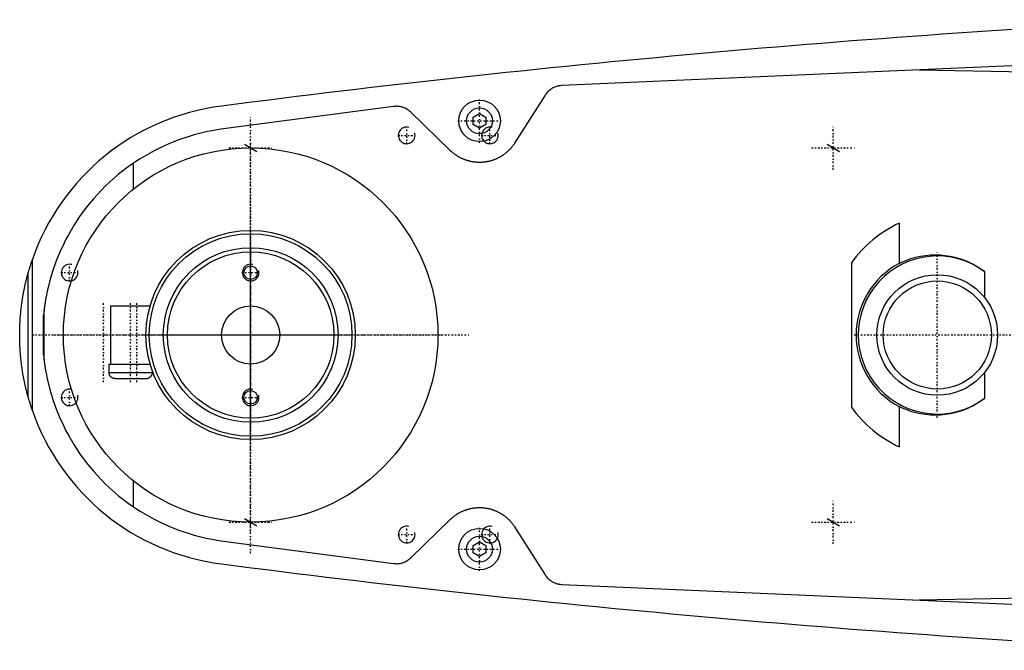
# Model space of a CAD drawing. Extents: x -1056 to 186, y -120 to 120.
# Tile 1 of 5: x -1056 to -819, y -76 to 76. Entities that reach past the tile are written whole.
import ezdxf

# ---------------------------------------------------------------- set-up
doc = ezdxf.new("R2010")
doc.units = 0
doc.linetypes.add('CENTER', pattern=[1.5, 0.45, -0.5, 0.05, -0.5])
for name, color, linetype in [('CENTER', 7, 'CENTER'), ('THREAD', 7, 'CONTINUOUS'), ('VIS', 7, 'CONTINUOUS')]:
    doc.layers.add(name, color=color, linetype=linetype)

msp = doc.modelspace()

# ---------------------------------------------------------------- linework, layer by layer
at = {"layer": 'CENTER'}
for p, q in [((-945, 46.25), (-945, 56.75)), ((-1000, -52.5), (-1000, 52.5)), ((-962.5, 45.9), (-962.5, 50.1)), ((-950.25, 51.5), (-939.75, 51.5)), ((-942.5, 45.9), (-942.5, 50.1)), ((-860, 39.75), (-860, 50.25)), ((-964.6, 48), (-960.4, 48)), ((-944.6, 48), (-940.4, 48)), ((-1005.25, 45), (-994.75, 45)), ((-1000, -47.25), (-1000, 47.25)), ((-865.25, 45), (-854.75, 45)), ((-1000, -33.23), (-1000, 33.23)), ((-1000, -25.38), (-1000, 25.38)), ((-1000, -24.83), (-1000, 24.83)), ((-1000, -22.05), (-1000, 22.05)), ((-835, -19.95), (-835, 19.95)), ((-1043.5, 12.9), (-1043.5, 17.1)), ((-1045.6, 15), (-1041.4, 15)), ((-1002.1, 15), (-997.9, 15)), ((-1035.35, -11.37), (-1035.35, 7.88)), ((-1028.85, -11.37), (-1028.85, 7.88)), ((-1028.85, -11.37), (-1028.85, 7.88)), ((-1027.35, -11.37), (-1027.35, 7.88)), ((-1052.5, 0), (-947.5, 0)), ((-1047.25, 0), (-952.75, 0)), ((-1025.38, 0), (-974.62, 0)), ((-1024.83, 0), (-975.17, 0)), ((-1022.05, 0), (-977.95, 0)), ((-1033.23, 0), (-966.77, 0)), ((-854.95, 0), (-815.05, 0)), ((-1043.5, -17.1), (-1043.5, -12.9)), ((-1045.6, -15), (-1041.4, -15)), ((-1002.1, -15), (-997.9, -15)), ((-860, -50.25), (-860, -39.75)), ((-1005.25, -45), (-994.75, -45)), ((-962.5, -50.1), (-962.5, -45.9)), ((-945, -56.75), (-945, -46.25)), ((-942.5, -50.1), (-942.5, -45.9)), ((-865.25, -45), (-854.75, -45)), ((-964.6, -48), (-960.4, -48)), ((-944.6, -48), (-940.4, -48)), ((-950.25, -51.5), (-939.75, -51.5))]:
    msp.add_line(p, q, dxfattribs=at)
at = {"layer": 'THREAD'}
for p, q in [((-1001.5, 45.87), (-998.5, 44.13)), ((-861.5, 45.87), (-858.5, 44.13)), ((-1001.5, -44.13), (-998.5, -45.87)), ((-861.5, -44.13), (-858.5, -45.87))]:
    msp.add_line(p, q, dxfattribs=at)
for centre in [(-962.5, 48), (-942.5, 48), (-1043.5, 15), (-1000, 15), (-1043.5, -15), (-1000, -15), (-962.5, -48), (-942.5, -48)]:
    msp.add_arc(centre, 2, 75, 15, dxfattribs=at)
at = {"layer": 'VIS'}
for p, q in [((-695.22, 70), (-925.22, 60)), ((-839.33, 63.73), (-742.03, 61.98)), ((-929.22, 57.68), (-936.56, 46.13)), ((-965.65, 54.96), (-1006.53, 49.57)), ((-951.96, 44.32), (-961.52, 53.59)), ((-946.5, 52.37), (-945, 53.23)), ((-946.5, 50.63), (-946.5, 52.37)), ((-945, 53.23), (-943.5, 52.37)), ((-943.5, 52.37), (-943.5, 50.63)), ((-945, 49.77), (-946.5, 50.63)), ((-943.5, 50.63), (-945, 49.77)), ((-1028.19, 35.08), (-1028.19, 41.3)), ((-844.16, 26.89), (-844.16, 17.21)), ((-1052.45, -18.15), (-1052.45, 18.15)), ((-855.65, 17.38), (-855.65, -17.38)), ((-1053.45, -14.95), (-1053.45, 14.95)), ((-823.65, 15.24), (-823.65, 9.02)), ((-1049.63, 6.05), (-1049.77, 4.76)), ((-1049.77, -4.76), (-1049.77, 4.76)), ((-1049.63, -6.05), (-1049.63, 6.05)), ((-1033.65, 7), (-1033.65, -7)), ((-1033.65, 7), (-1024.16, 7)), ((-1049.77, -4.76), (-1049.63, -6.05)), ((-1034.1, -7), (-1034.1, -9)), ((-1034.1, -7), (-1024.16, -7)), ((-1034.1, -9), (-1023.6, -9)), ((-1023.6, -9), (-1023.6, -8.69)), ((-823.65, -9.02), (-823.65, -15.24)), ((-1033.72, -10), (-1033.63, -10)), ((-1032.49, -10.5), (-1025.17, -10.5)), ((-1024.07, -10), (-1023.98, -10)), ((-844.16, -17.21), (-844.16, -26.89)), ((-1028.19, -41.3), (-1028.19, -35.08)), ((-961.52, -53.59), (-951.96, -44.32)), ((-936.56, -46.13), (-929.22, -57.68)), ((-1006.53, -49.57), (-965.65, -54.96)), ((-946.5, -50.63), (-945, -49.77)), ((-946.5, -52.37), (-946.5, -50.63)), ((-945, -49.77), (-943.5, -50.63)), ((-943.5, -50.63), (-943.5, -52.37)), ((-945, -53.23), (-946.5, -52.37)), ((-943.5, -52.37), (-945, -53.23)), ((-925.22, -60), (-695.22, -70)), ((-742.03, -61.98), (-839.33, -63.73))]:
    msp.add_line(p, q, dxfattribs=at)
for points in [[(-925.22, 60, 0), (-925.34, 59.99, 0), (-925.6, 59.96, 0), (-925.85, 59.93, 0), (-925.98, 59.9, 0), (-926.11, 59.88, 0), (-926.37, 59.81, 0), (-926.62, 59.73, 0), (-926.87, 59.64, 0), (-927.12, 59.53, 0), (-927.36, 59.41, 0), (-927.48, 59.34, 0), (-927.59, 59.28, 0), (-927.82, 59.13, 0), (-928.04, 58.97, 0), (-928.24, 58.81, 0), (-928.44, 58.63, 0), (-928.63, 58.44, 0), (-928.72, 58.34, 0), (-928.81, 58.24, 0), (-928.98, 58.03, 0), (-929.14, 57.8, 0), (-929.22, 57.68, 0)], [(-961.52, 53.59, 0), (-961.61, 53.68, 0), (-961.81, 53.85, 0), (-962.01, 54.01, 0), (-962.11, 54.08, 0), (-962.22, 54.16, 0), (-962.44, 54.29, 0), (-962.66, 54.42, 0), (-962.89, 54.53, 0), (-963.13, 54.64, 0), (-963.37, 54.73, 0), (-963.49, 54.77, 0), (-963.61, 54.8, 0), (-963.85, 54.87, 0), (-964.09, 54.92, 0), (-964.34, 54.96, 0), (-964.58, 54.98, 0), (-964.82, 55, 0), (-964.94, 55, 0), (-965.05, 55, 0), (-965.29, 54.99, 0), (-965.53, 54.97, 0), (-965.65, 54.96, 0)], [(-1006.53, 49.57, 0), (-1007.18, 49.48, 0), (-1008.46, 49.28, 0), (-1009.75, 49.04, 0), (-1010.38, 48.91, 0), (-1011.02, 48.77, 0), (-1012.29, 48.47, 0), (-1013.54, 48.13, 0), (-1014.79, 47.76, 0), (-1016.03, 47.36, 0), (-1017.25, 46.93, 0), (-1017.86, 46.7, 0), (-1018.47, 46.46, 0), (-1019.67, 45.97, 0), (-1020.86, 45.44, 0), (-1022.03, 44.89, 0), (-1023.19, 44.3, 0), (-1024.33, 43.68, 0), (-1024.89, 43.36, 0), (-1025.45, 43.04, 0), (-1026.56, 42.36, 0), (-1027.65, 41.66, 0), (-1028.19, 41.3, 0)], [(-936.56, 46.13, 0), (-936.61, 46.06, 0), (-936.71, 45.91, 0), (-936.81, 45.77, 0), (-936.86, 45.7, 0), (-936.91, 45.63, 0), (-937.01, 45.49, 0), (-937.12, 45.35, 0), (-937.22, 45.21, 0), (-937.33, 45.08, 0), (-937.44, 44.95, 0), (-937.5, 44.89, 0), (-937.55, 44.83, 0), (-937.67, 44.7, 0), (-937.78, 44.58, 0), (-937.9, 44.46, 0), (-938.01, 44.35, 0), (-938.13, 44.23, 0), (-938.19, 44.18, 0), (-938.25, 44.12, 0), (-938.37, 44.01, 0), (-938.5, 43.9, 0), (-938.56, 43.85, 0), (-938.62, 43.8, 0), (-938.75, 43.69, 0), (-938.88, 43.59, 0), (-938.95, 43.54, 0), (-939.02, 43.49, 0), (-939.15, 43.39, 0), (-939.29, 43.29, 0), (-939.43, 43.2, 0), (-939.57, 43.11, 0), (-939.71, 43.02, 0), (-939.78, 42.97, 0), (-939.85, 42.93, 0), (-939.99, 42.84, 0), (-940.14, 42.76, 0), (-940.29, 42.68, 0), (-940.43, 42.6, 0), (-940.58, 42.53, 0), (-940.66, 42.49, 0), (-940.73, 42.46, 0), (-940.89, 42.39, 0), (-941.04, 42.32, 0), (-941.19, 42.25, 0), (-941.35, 42.19, 0), (-941.5, 42.13, 0), (-941.58, 42.1, 0), (-941.66, 42.08, 0), (-941.81, 42.02, 0), (-941.97, 41.97, 0), (-942.13, 41.92, 0), (-942.29, 41.88, 0), (-942.44, 41.83, 0), (-942.52, 41.81, 0), (-942.6, 41.79, 0), (-942.76, 41.75, 0), (-942.92, 41.72, 0), (-943.08, 41.69, 0), (-943.24, 41.66, 0), (-943.4, 41.63, 0), (-943.48, 41.62, 0), (-943.56, 41.6, 0), (-943.71, 41.58, 0), (-943.87, 41.56, 0), (-943.95, 41.56, 0), (-944.03, 41.55, 0), (-944.19, 41.53, 0), (-944.34, 41.52, 0), (-944.42, 41.52, 0), (-944.5, 41.51, 0), (-944.65, 41.51, 0), (-944.81, 41.5, 0), (-944.96, 41.5, 0), (-945.11, 41.5, 0), (-945.27, 41.5, 0), (-945.34, 41.51, 0), (-945.42, 41.51, 0), (-945.58, 41.52, 0), (-945.73, 41.53, 0), (-945.89, 41.54, 0), (-946.05, 41.55, 0), (-946.2, 41.57, 0), (-946.28, 41.58, 0), (-946.36, 41.59, 0), (-946.52, 41.62, 0), (-946.68, 41.64, 0), (-946.84, 41.67, 0), (-946.99, 41.7, 0), (-947.15, 41.73, 0), (-947.23, 41.75, 0), (-947.31, 41.77, 0), (-947.47, 41.81, 0), (-947.63, 41.85, 0), (-947.78, 41.9, 0), (-947.94, 41.94, 0), (-948.1, 41.99, 0), (-948.18, 42.02, 0), (-948.25, 42.04, 0), (-948.41, 42.1, 0), (-948.56, 42.16, 0), (-948.72, 42.22, 0), (-948.87, 42.28, 0), (-949.02, 42.35, 0), (-949.1, 42.38, 0), (-949.18, 42.41, 0), (-949.33, 42.48, 0), (-949.47, 42.56, 0), (-949.55, 42.59, 0), (-949.62, 42.63, 0), (-949.77, 42.71, 0), (-949.91, 42.79, 0), (-949.99, 42.83, 0), (-950.06, 42.87, 0), (-950.2, 42.96, 0), (-950.34, 43.05, 0), (-950.48, 43.14, 0), (-950.62, 43.23, 0), (-950.76, 43.32, 0), (-950.83, 43.37, 0), (-950.89, 43.42, 0), (-951.03, 43.52, 0), (-951.16, 43.62, 0), (-951.29, 43.72, 0), (-951.41, 43.83, 0), (-951.54, 43.93, 0), (-951.6, 43.99, 0), (-951.66, 44.04, 0), (-951.78, 44.15, 0), (-951.9, 44.26, 0), (-951.96, 44.32, 0)], [(-1028.19, 41.3, 0), (-1029.41, 40.44, 0), (-1031.74, 38.64, 0), (-1033.91, 36.74, 0), (-1034.94, 35.76, 0), (-1035.93, 34.77, 0), (-1037.8, 32.72, 0), (-1039.52, 30.63, 0), (-1041.09, 28.48, 0), (-1042.52, 26.31, 0), (-1043.8, 24.12, 0), (-1044.38, 23.03, 0), (-1044.93, 21.93, 0), (-1045.93, 19.76, 0), (-1046.8, 17.6, 0), (-1047.54, 15.49, 0), (-1048.16, 13.43, 0), (-1048.67, 11.45, 0), (-1048.88, 10.51, 0), (-1049.07, 9.59, 0), (-1049.26, 8.57, 0), (-1049.31, 8.3, 0), (-1049.35, 8.03, 0), (-1049.37, 7.89, 0), (-1049.39, 7.76, 0), (-1049.43, 7.51, 0), (-1049.47, 7.26, 0), (-1049.5, 7.03, 0), (-1049.53, 6.81, 0), (-1049.56, 6.6, 0), (-1049.58, 6.5, 0), (-1049.59, 6.41, 0), (-1049.61, 6.25, 0), (-1049.63, 6.11, 0), (-1049.63, 6.05, 0)], [(-844.16, 17.21, 0), (-843.62, 17.48, 0), (-842.51, 17.95, 0), (-841.36, 18.36, 0), (-840.78, 18.54, 0), (-840.19, 18.69, 0), (-839, 18.95, 0), (-837.8, 19.14, 0), (-836.6, 19.24, 0), (-835.41, 19.28, 0), (-834.23, 19.24, 0), (-833.65, 19.19, 0), (-833.08, 19.13, 0), (-831.94, 18.95, 0), (-830.79, 18.7, 0), (-829.63, 18.37, 0), (-828.48, 17.97, 0), (-827.35, 17.49, 0), (-826.79, 17.22, 0), (-826.24, 16.93, 0), (-825.17, 16.3, 0), (-824.15, 15.61, 0), (-823.65, 15.24, 0)], [(-1053.45, 14.95, 0), (-1053.45, 14.95, 0), (-1053.45, 14.95, 0), (-1053.45, 14.95, 0), (-1053.45, 14.95, 0), (-1053.45, 14.95, 0), (-1053.45, 14.95, 0), (-1053.45, 14.95, 0), (-1053.45, 14.95, 0), (-1053.45, 14.95, 0), (-1053.45, 14.95, 0), (-1053.45, 14.95, 0), (-1053.45, 14.96, 0), (-1053.45, 14.96, 0), (-1053.45, 14.96, 0), (-1053.45, 14.96, 0), (-1053.45, 14.96, 0), (-1053.44, 14.96, 0), (-1053.44, 14.96, 0), (-1053.44, 14.97, 0), (-1053.44, 14.97, 0), (-1053.44, 14.97, 0), (-1053.44, 14.97, 0), (-1053.44, 14.97, 0), (-1053.44, 14.97, 0), (-1053.44, 14.98, 0), (-1053.44, 14.98, 0), (-1053.44, 14.98, 0), (-1053.44, 14.98, 0), (-1053.44, 14.98, 0), (-1053.44, 14.99, 0), (-1053.44, 14.99, 0), (-1053.44, 14.99, 0), (-1053.44, 14.99, 0), (-1053.44, 15, 0), (-1053.43, 15, 0), (-1053.43, 15, 0), (-1053.43, 15.01, 0), (-1053.43, 15.03, 0), (-1053.42, 15.05, 0), (-1053.41, 15.07, 0), (-1053.41, 15.09, 0), (-1053.41, 15.1, 0), (-1053.4, 15.12, 0), (-1053.39, 15.15, 0), (-1053.39, 15.17, 0), (-1053.38, 15.2, 0), (-1053.37, 15.23, 0), (-1053.37, 15.24, 0), (-1053.36, 15.26, 0), (-1053.35, 15.28, 0), (-1053.35, 15.31, 0), (-1053.34, 15.33, 0), (-1053.34, 15.34, 0), (-1053.33, 15.37, 0), (-1053.32, 15.4, 0), (-1053.32, 15.41, 0), (-1053.31, 15.43, 0), (-1053.3, 15.46, 0), (-1053.3, 15.49, 0), (-1053.27, 15.59, 0), (-1053.21, 15.76, 0), (-1053.16, 15.94, 0), (-1053.1, 16.13, 0), (-1053.05, 16.32, 0), (-1053.02, 16.41, 0), (-1052.99, 16.51, 0), (-1052.93, 16.71, 0), (-1052.86, 16.9, 0), (-1052.8, 17.1, 0), (-1052.74, 17.29, 0), (-1052.67, 17.49, 0), (-1052.64, 17.58, 0), (-1052.61, 17.68, 0), (-1052.54, 17.87, 0), (-1052.48, 18.05, 0), (-1052.45, 18.15, 0)], [(-1055.5, 0, 0), (-1055.5, 0.01, 0), (-1055.5, 0.04, 0), (-1055.5, 0.06, 0), (-1055.5, 0.07, 0), (-1055.5, 0.08, 0), (-1055.5, 0.11, 0), (-1055.5, 0.13, 0), (-1055.5, 0.15, 0), (-1055.5, 0.18, 0), (-1055.5, 0.2, 0), (-1055.5, 0.21, 0), (-1055.5, 0.22, 0), (-1055.5, 0.25, 0), (-1055.5, 0.27, 0), (-1055.5, 0.29, 0), (-1055.5, 0.32, 0), (-1055.5, 0.34, 0), (-1055.5, 0.35, 0), (-1055.5, 0.36, 0), (-1055.5, 0.39, 0), (-1055.5, 0.41, 0), (-1055.5, 0.42, 0), (-1055.5, 0.43, 0), (-1055.5, 0.46, 0), (-1055.5, 0.48, 0), (-1055.5, 0.49, 0), (-1055.5, 0.5, 0), (-1055.5, 0.53, 0), (-1055.5, 0.55, 0), (-1055.5, 0.57, 0), (-1055.5, 0.6, 0), (-1055.5, 0.62, 0), (-1055.5, 0.63, 0), (-1055.5, 0.64, 0), (-1055.5, 0.67, 0), (-1055.5, 0.69, 0), (-1055.5, 0.71, 0), (-1055.5, 0.74, 0), (-1055.49, 0.76, 0), (-1055.49, 0.77, 0), (-1055.49, 0.78, 0), (-1055.49, 0.81, 0), (-1055.49, 0.83, 0), (-1055.49, 0.85, 0), (-1055.49, 0.88, 0), (-1055.49, 0.9, 0), (-1055.49, 0.91, 0), (-1055.49, 0.92, 0), (-1055.49, 0.95, 0), (-1055.49, 0.97, 0), (-1055.49, 1.05, 0), (-1055.49, 1.19, 0), (-1055.49, 1.26, 0), (-1055.48, 1.33, 0), (-1055.48, 1.47, 0), (-1055.48, 1.61, 0), (-1055.47, 1.75, 0), (-1055.47, 1.89, 0), (-1055.46, 2.03, 0), (-1055.46, 2.1, 0), (-1055.46, 2.17, 0), (-1055.45, 2.31, 0), (-1055.45, 2.45, 0), (-1055.44, 2.52, 0), (-1055.44, 2.59, 0), (-1055.43, 2.73, 0), (-1055.43, 2.87, 0), (-1055.42, 2.94, 0), (-1055.42, 3.01, 0), (-1055.41, 3.15, 0), (-1055.4, 3.29, 0), (-1055.39, 3.43, 0), (-1055.39, 3.57, 0), (-1055.38, 3.71, 0), (-1055.37, 3.78, 0), (-1055.37, 3.85, 0), (-1055.36, 3.99, 0), (-1055.35, 4.13, 0), (-1055.31, 4.62, 0), (-1055.23, 5.46, 0), (-1055.14, 6.29, 0), (-1055.04, 7.13, 0), (-1054.99, 7.54, 0), (-1054.93, 7.96, 0), (-1054.8, 8.79, 0), (-1054.66, 9.62, 0), (-1054.07, 12.5, 0), (-1053.45, 14.95, 0)], [(-1053.45, -14.95, 0), (-1054.07, -12.5, 0), (-1054.66, -9.62, 0), (-1054.8, -8.79, 0), (-1054.93, -7.96, 0), (-1054.99, -7.54, 0), (-1055.04, -7.13, 0), (-1055.14, -6.29, 0), (-1055.23, -5.46, 0), (-1055.31, -4.62, 0), (-1055.37, -3.78, 0), (-1055.4, -3.29, 0), (-1055.41, -3.15, 0), (-1055.42, -3.01, 0), (-1055.42, -2.94, 0), (-1055.43, -2.87, 0), (-1055.43, -2.73, 0), (-1055.44, -2.59, 0), (-1055.44, -2.52, 0), (-1055.45, -2.45, 0), (-1055.45, -2.31, 0), (-1055.46, -2.17, 0), (-1055.46, -2.1, 0), (-1055.46, -2.03, 0), (-1055.47, -1.89, 0), (-1055.47, -1.75, 0), (-1055.48, -1.61, 0), (-1055.48, -1.47, 0), (-1055.48, -1.33, 0), (-1055.49, -1.26, 0), (-1055.49, -1.19, 0), (-1055.49, -1.05, 0), (-1055.49, -0.91, 0), (-1055.49, -0.83, 0), (-1055.49, -0.81, 0), (-1055.49, -0.78, 0), (-1055.49, -0.77, 0), (-1055.49, -0.76, 0), (-1055.5, -0.74, 0), (-1055.5, -0.71, 0), (-1055.5, -0.69, 0), (-1055.5, -0.67, 0), (-1055.5, -0.64, 0), (-1055.5, -0.63, 0), (-1055.5, -0.62, 0), (-1055.5, -0.6, 0), (-1055.5, -0.57, 0), (-1055.5, -0.55, 0), (-1055.5, -0.53, 0), (-1055.5, -0.5, 0), (-1055.5, -0.49, 0), (-1055.5, -0.48, 0), (-1055.5, -0.46, 0), (-1055.5, -0.43, 0), (-1055.5, -0.42, 0), (-1055.5, -0.41, 0), (-1055.5, -0.39, 0), (-1055.5, -0.36, 0), (-1055.5, -0.35, 0), (-1055.5, -0.34, 0), (-1055.5, -0.32, 0), (-1055.5, -0.29, 0), (-1055.5, -0.27, 0), (-1055.5, -0.25, 0), (-1055.5, -0.22, 0), (-1055.5, -0.21, 0), (-1055.5, -0.2, 0), (-1055.5, -0.18, 0), (-1055.5, -0.15, 0), (-1055.5, -0.13, 0), (-1055.5, -0.11, 0), (-1055.5, -0.08, 0), (-1055.5, -0.07, 0), (-1055.5, -0.06, 0), (-1055.5, -0.04, 0), (-1055.5, -0.01, 0), (-1055.5, 0, 0)], [(-1049.63, -6.05, 0), (-1049.63, -6.11, 0), (-1049.61, -6.25, 0), (-1049.59, -6.41, 0), (-1049.58, -6.5, 0), (-1049.56, -6.6, 0), (-1049.53, -6.81, 0), (-1049.5, -7.03, 0), (-1049.47, -7.26, 0), (-1049.43, -7.51, 0), (-1049.39, -7.76, 0), (-1049.37, -7.89, 0), (-1049.35, -8.03, 0), (-1049.31, -8.3, 0), (-1049.26, -8.57, 0), (-1049.07, -9.59, 0), (-1048.88, -10.51, 0), (-1048.67, -11.45, 0), (-1048.16, -13.43, 0), (-1047.54, -15.49, 0), (-1046.8, -17.6, 0), (-1045.93, -19.76, 0), (-1044.93, -21.93, 0), (-1044.38, -23.03, 0), (-1043.8, -24.12, 0), (-1042.52, -26.31, 0), (-1041.09, -28.48, 0), (-1039.52, -30.63, 0), (-1037.8, -32.72, 0), (-1035.93, -34.77, 0), (-1034.94, -35.76, 0), (-1033.91, -36.74, 0), (-1031.74, -38.64, 0), (-1029.41, -40.44, 0), (-1028.19, -41.3, 0)], [(-1032.49, -10.5, 0), (-1032.52, -10.5, 0), (-1032.59, -10.5, 0), (-1032.67, -10.49, 0), (-1032.7, -10.49, 0), (-1032.74, -10.48, 0), (-1032.81, -10.47, 0), (-1032.88, -10.45, 0), (-1032.95, -10.43, 0), (-1033.02, -10.41, 0), (-1033.08, -10.38, 0), (-1033.12, -10.37, 0), (-1033.15, -10.36, 0), (-1033.21, -10.33, 0), (-1033.27, -10.29, 0), (-1033.34, -10.25, 0), (-1033.4, -10.21, 0), (-1033.46, -10.17, 0), (-1033.48, -10.14, 0), (-1033.51, -10.12, 0), (-1033.56, -10.07, 0), (-1033.61, -10.03, 0), (-1033.63, -10, 0)], [(-1025.21, -10.5, 0), (-1025.18, -10.5, 0), (-1025.11, -10.5, 0), (-1025.03, -10.49, 0), (-1025, -10.49, 0), (-1024.96, -10.48, 0), (-1024.89, -10.47, 0), (-1024.82, -10.45, 0), (-1024.75, -10.43, 0), (-1024.68, -10.41, 0), (-1024.62, -10.38, 0), (-1024.58, -10.37, 0), (-1024.55, -10.36, 0), (-1024.49, -10.33, 0), (-1024.43, -10.29, 0), (-1024.36, -10.25, 0), (-1024.3, -10.21, 0), (-1024.24, -10.17, 0), (-1024.22, -10.14, 0), (-1024.19, -10.12, 0), (-1024.14, -10.07, 0), (-1024.09, -10.03, 0), (-1024.07, -10, 0)], [(-1024.07, -10, 0), (-1024.07, -10.01, 0), (-1024.09, -10.02, 0), (-1024.1, -10.04, 0), (-1024.11, -10.04, 0), (-1024.11, -10.05, 0), (-1024.13, -10.06, 0), (-1024.14, -10.08, 0), (-1024.15, -10.09, 0), (-1024.17, -10.1, 0), (-1024.18, -10.12, 0), (-1024.19, -10.12, 0), (-1024.2, -10.13, 0), (-1024.21, -10.14, 0), (-1024.23, -10.15, 0), (-1024.25, -10.17, 0), (-1024.26, -10.18, 0), (-1024.28, -10.19, 0), (-1024.29, -10.2, 0), (-1024.29, -10.2, 0), (-1024.31, -10.22, 0), (-1024.33, -10.23, 0), (-1024.34, -10.23, 0)], [(-1052.45, -18.15, 0), (-1052.48, -18.05, 0), (-1052.54, -17.87, 0), (-1052.61, -17.68, 0), (-1052.64, -17.58, 0), (-1052.67, -17.49, 0), (-1052.74, -17.29, 0), (-1052.8, -17.1, 0), (-1052.86, -16.9, 0), (-1052.93, -16.71, 0), (-1052.99, -16.51, 0), (-1053.02, -16.41, 0), (-1053.05, -16.32, 0), (-1053.1, -16.13, 0), (-1053.16, -15.94, 0), (-1053.21, -15.76, 0), (-1053.27, -15.59, 0), (-1053.3, -15.49, 0), (-1053.3, -15.46, 0), (-1053.31, -15.43, 0), (-1053.32, -15.41, 0), (-1053.32, -15.4, 0), (-1053.33, -15.37, 0), (-1053.34, -15.34, 0), (-1053.34, -15.33, 0), (-1053.35, -15.31, 0), (-1053.35, -15.28, 0), (-1053.36, -15.26, 0), (-1053.37, -15.24, 0), (-1053.37, -15.23, 0), (-1053.38, -15.2, 0), (-1053.39, -15.17, 0), (-1053.39, -15.15, 0), (-1053.4, -15.12, 0), (-1053.41, -15.1, 0), (-1053.41, -15.09, 0), (-1053.41, -15.07, 0), (-1053.42, -15.05, 0), (-1053.43, -15.03, 0), (-1053.43, -15.01, 0), (-1053.43, -15, 0), (-1053.43, -15, 0), (-1053.44, -15, 0), (-1053.44, -14.99, 0), (-1053.44, -14.99, 0), (-1053.44, -14.99, 0), (-1053.44, -14.99, 0), (-1053.44, -14.98, 0), (-1053.44, -14.98, 0), (-1053.44, -14.98, 0), (-1053.44, -14.98, 0), (-1053.44, -14.98, 0), (-1053.44, -14.97, 0), (-1053.44, -14.97, 0), (-1053.44, -14.97, 0), (-1053.44, -14.97, 0), (-1053.44, -14.97, 0), (-1053.44, -14.97, 0), (-1053.44, -14.96, 0), (-1053.44, -14.96, 0), (-1053.45, -14.96, 0), (-1053.45, -14.96, 0), (-1053.45, -14.96, 0), (-1053.45, -14.96, 0), (-1053.45, -14.96, 0), (-1053.45, -14.95, 0), (-1053.45, -14.95, 0), (-1053.45, -14.95, 0), (-1053.45, -14.95, 0), (-1053.45, -14.95, 0), (-1053.45, -14.95, 0), (-1053.45, -14.95, 0), (-1053.45, -14.95, 0), (-1053.45, -14.95, 0), (-1053.45, -14.95, 0), (-1053.45, -14.95, 0), (-1053.45, -14.95, 0)], [(-823.65, -15.24, 0), (-824.15, -15.61, 0), (-825.17, -16.3, 0), (-826.24, -16.93, 0), (-826.79, -17.22, 0), (-827.35, -17.49, 0), (-828.48, -17.97, 0), (-829.63, -18.37, 0), (-830.79, -18.7, 0), (-831.94, -18.95, 0), (-833.08, -19.13, 0), (-833.65, -19.19, 0), (-834.23, -19.24, 0), (-835.41, -19.28, 0), (-836.6, -19.24, 0), (-837.8, -19.14, 0), (-839, -18.95, 0), (-840.19, -18.69, 0), (-840.78, -18.54, 0), (-841.36, -18.36, 0), (-842.51, -17.95, 0), (-843.62, -17.48, 0), (-844.16, -17.21, 0)], [(-1028.19, -41.3, 0), (-1027.65, -41.66, 0), (-1026.56, -42.36, 0), (-1025.45, -43.04, 0), (-1024.89, -43.36, 0), (-1024.33, -43.68, 0), (-1023.19, -44.3, 0), (-1022.03, -44.89, 0), (-1020.86, -45.44, 0), (-1019.67, -45.97, 0), (-1018.47, -46.46, 0), (-1017.86, -46.7, 0), (-1017.25, -46.93, 0), (-1016.03, -47.36, 0), (-1014.79, -47.76, 0), (-1013.54, -48.13, 0), (-1012.29, -48.47, 0), (-1011.02, -48.77, 0), (-1010.38, -48.91, 0), (-1009.75, -49.04, 0), (-1008.46, -49.28, 0), (-1007.18, -49.48, 0), (-1006.53, -49.57, 0)], [(-951.96, -44.32, 0), (-951.9, -44.26, 0), (-951.78, -44.15, 0), (-951.66, -44.04, 0), (-951.6, -43.99, 0), (-951.54, -43.93, 0), (-951.41, -43.82, 0), (-951.28, -43.72, 0), (-951.15, -43.62, 0), (-951.02, -43.51, 0), (-950.89, -43.42, 0), (-950.82, -43.37, 0), (-950.75, -43.32, 0), (-950.61, -43.22, 0), (-950.48, -43.13, 0), (-950.34, -43.04, 0), (-950.19, -42.95, 0), (-950.05, -42.87, 0), (-949.98, -42.83, 0), (-949.91, -42.79, 0), (-949.76, -42.71, 0), (-949.61, -42.63, 0), (-949.54, -42.59, 0), (-949.47, -42.55, 0), (-949.32, -42.48, 0), (-949.17, -42.41, 0), (-949.09, -42.38, 0), (-949.02, -42.34, 0), (-948.86, -42.28, 0), (-948.71, -42.21, 0), (-948.56, -42.15, 0), (-948.4, -42.1, 0), (-948.25, -42.04, 0), (-948.17, -42.02, 0), (-948.09, -41.99, 0), (-947.94, -41.94, 0), (-947.78, -41.89, 0), (-947.62, -41.85, 0), (-947.46, -41.81, 0), (-947.31, -41.77, 0), (-947.23, -41.75, 0), (-947.15, -41.73, 0), (-946.99, -41.7, 0), (-946.83, -41.67, 0), (-946.67, -41.64, 0), (-946.52, -41.62, 0), (-946.36, -41.59, 0), (-946.28, -41.58, 0), (-946.2, -41.57, 0), (-946.04, -41.55, 0), (-945.89, -41.54, 0), (-945.73, -41.53, 0), (-945.57, -41.52, 0), (-945.42, -41.51, 0), (-945.34, -41.51, 0), (-945.26, -41.5, 0), (-945.11, -41.5, 0), (-944.96, -41.5, 0), (-944.8, -41.5, 0), (-944.65, -41.51, 0), (-944.5, -41.51, 0), (-944.42, -41.52, 0), (-944.34, -41.52, 0), (-944.18, -41.53, 0), (-944.03, -41.55, 0), (-943.95, -41.56, 0), (-943.87, -41.56, 0), (-943.71, -41.58, 0), (-943.55, -41.61, 0), (-943.47, -41.62, 0), (-943.39, -41.63, 0), (-943.24, -41.66, 0), (-943.08, -41.69, 0), (-942.92, -41.72, 0), (-942.76, -41.75, 0), (-942.6, -41.79, 0), (-942.52, -41.81, 0), (-942.44, -41.83, 0), (-942.29, -41.88, 0), (-942.13, -41.92, 0), (-941.97, -41.97, 0), (-941.81, -42.02, 0), (-941.66, -42.08, 0), (-941.58, -42.1, 0), (-941.5, -42.13, 0), (-941.35, -42.19, 0), (-941.19, -42.25, 0), (-941.04, -42.32, 0), (-940.89, -42.38, 0), (-940.74, -42.45, 0), (-940.66, -42.49, 0), (-940.59, -42.53, 0), (-940.44, -42.6, 0), (-940.29, -42.68, 0), (-940.14, -42.76, 0), (-940, -42.84, 0), (-939.85, -42.93, 0), (-939.78, -42.97, 0), (-939.71, -43.01, 0), (-939.57, -43.1, 0), (-939.43, -43.2, 0), (-939.29, -43.29, 0), (-939.15, -43.39, 0), (-939.02, -43.49, 0), (-938.95, -43.54, 0), (-938.88, -43.59, 0), (-938.75, -43.69, 0), (-938.62, -43.8, 0), (-938.56, -43.85, 0), (-938.5, -43.9, 0), (-938.37, -44.01, 0), (-938.25, -44.12, 0), (-938.19, -44.18, 0), (-938.13, -44.24, 0), (-938.01, -44.35, 0), (-937.89, -44.47, 0), (-937.77, -44.59, 0), (-937.66, -44.71, 0), (-937.55, -44.83, 0), (-937.49, -44.89, 0), (-937.44, -44.96, 0), (-937.33, -45.08, 0), (-937.22, -45.22, 0), (-937.12, -45.35, 0), (-937.01, -45.49, 0), (-936.91, -45.63, 0), (-936.86, -45.7, 0), (-936.81, -45.77, 0), (-936.71, -45.91, 0), (-936.61, -46.06, 0), (-936.56, -46.13, 0)], [(-965.65, -54.96, 0), (-965.53, -54.97, 0), (-965.29, -54.99, 0), (-965.05, -55, 0), (-964.94, -55, 0), (-964.82, -55, 0), (-964.58, -54.98, 0), (-964.34, -54.96, 0), (-964.09, -54.92, 0), (-963.85, -54.87, 0), (-963.61, -54.8, 0), (-963.49, -54.77, 0), (-963.37, -54.73, 0), (-963.13, -54.64, 0), (-962.89, -54.53, 0), (-962.66, -54.42, 0), (-962.44, -54.29, 0), (-962.22, -54.16, 0), (-962.11, -54.08, 0), (-962.01, -54.01, 0), (-961.81, -53.85, 0), (-961.61, -53.68, 0), (-961.52, -53.59, 0)], [(-929.22, -57.68, 0), (-929.14, -57.8, 0), (-928.98, -58.03, 0), (-928.81, -58.24, 0), (-928.72, -58.34, 0), (-928.63, -58.44, 0), (-928.44, -58.63, 0), (-928.24, -58.81, 0), (-928.04, -58.97, 0), (-927.82, -59.13, 0), (-927.59, -59.28, 0), (-927.47, -59.34, 0), (-927.36, -59.41, 0), (-927.12, -59.53, 0), (-926.87, -59.64, 0), (-926.62, -59.73, 0), (-926.37, -59.81, 0), (-926.11, -59.88, 0), (-925.98, -59.9, 0), (-925.85, -59.93, 0), (-925.6, -59.96, 0), (-925.34, -59.99, 0), (-925.22, -60, 0)]]:
    msp.add_polyline3d(points, dxfattribs=at)
for centre, radius in [((-945, 51.5), 5), ((-945, 51.5), 3.1), ((-1000, 0), 45), ((-1000, 0), 25.15), ((-1000, 0), 24.35), ((-1000, 0), 21), ((-1000, 0), 20), ((-1000, 15), 1.62), ((-835, 0), 14.5), ((-835, 0), 13), ((-1000, 0), 7), ((-1000, -15), 1.62), ((-945, -51.5), 5), ((-945, -51.5), 3.1)]:
    msp.add_circle(centre, radius, dxfattribs=at)
for centre, radius, start, end in [((-623.05, -2920.27), 3000, 92.92082, 97.35313), ((-1000, 0), 55.5, 97.2532, 160.9168), ((-831.36, -0.24), 30, 115.2513, 144.039), ((-835, 0), 19, 53.3202, 306.6798), ((-835, 0), 19.5, 118.0266, 241.9734), ((-1032.6, -9), 1.5, 180, 221.8103), ((-1025.1, -9), 1.5, 318.1897, 0), ((-1000, 0), 55.5, 199.0832, 262.7468), ((-831.36, 0.24), 30, 215.961, 244.7487), ((-623.05, 2920.27), 3000, 262.64687, 267.07918)]:
    msp.add_arc(centre, radius, start, end, dxfattribs=at)

doc.saveas('drawing.dxf')
